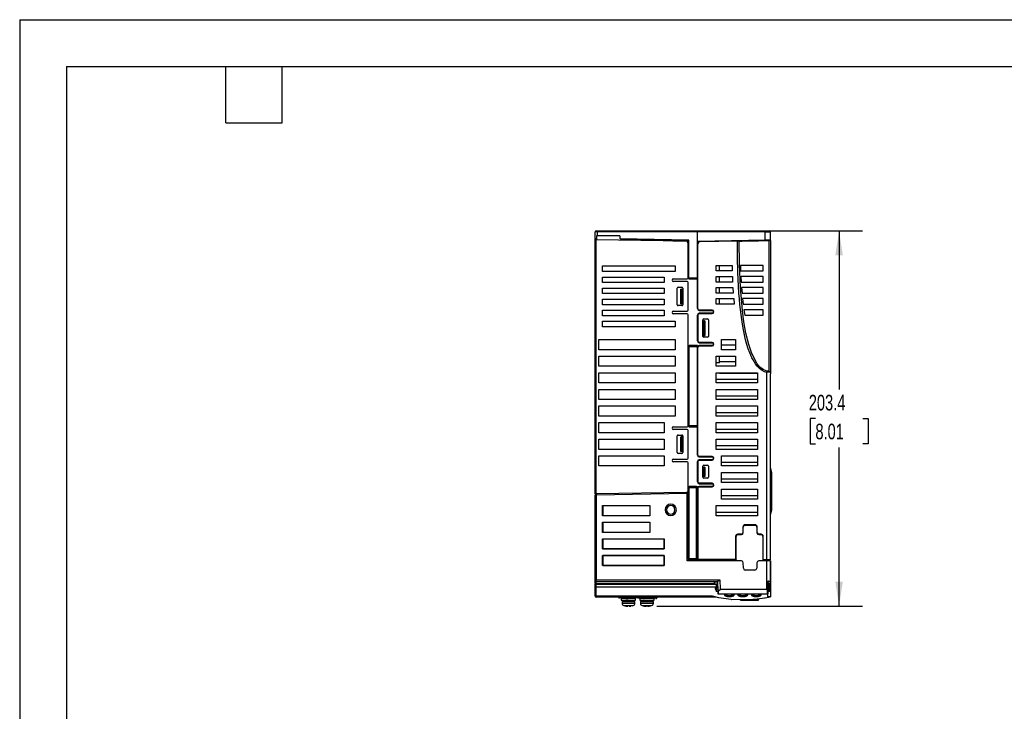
# Model space of a CAD drawing. Header units: millimetres. Extents: x 0 to 1118, y 0 to 864.
# Tile 10 of 24: x 0 to 534, y 489 to 864. Entities that reach past the tile are written whole.
import ezdxf

# ---------------------------------------------------------------- set-up
doc = ezdxf.new("R2010")
doc.units = ezdxf.units.MM
doc.header["$LTSCALE"] = 4
doc.layers.add('DIMENSIONS', color=140, linetype='Continuous', lineweight=25)
doc.layers.add('TEXT', color=140, linetype='Continuous', lineweight=25)
doc.styles.add('SLDTEXTSTYLE0', font='TXT', dxfattribs={"width": 0.7})
doc.dimstyles.new('SLDDIMSTYLE4', dxfattribs={"dimtxt": 8.632031, "dimasz": 13.208, "dimexe": 0, "dimexo": 0.0625, "dimgap": 2.158008, "dimtad": 0, "dimtih": 1, "dimtoh": 1, "dimrnd": 1e-09, "dimzin": 12, "dimdsep": 46, "dimtxsty": 'SLDTEXTSTYLE0', "dimsah": 1, "dimcen": 0.09, "dimadec": 0, "dimazin": 3, "dimtfac": 1, "dimtofl": 0, "dimtmove": 0, "dimatfit": 3, "dimfxl": 0, "dimfrac": 2, "dimtolj": 1, "dimtzin": 12, "dimarcsym": 0})

# ---------------------------------------------------------------- blocks, each defined once
blk = doc.blocks.new('_D_9')
at = {"layer": 'DIMENSIONS'}
for p, q in [((372.52, 749.15), (456.9, 749.15)), ((444.2, 749.15), (444.2, 663.13)), ((431.38, 647.48), (428.48, 647.48)), ((428.48, 647.48), (428.48, 633.76)), ((457.03, 647.48), (459.93, 647.48)), ((459.93, 647.48), (459.93, 633.76)), ((428.48, 633.76), (431.38, 633.76)), ((444.2, 545.8), (444.2, 631.82)), ((459.93, 633.76), (457.03, 633.76)), ((345.41, 545.8), (456.9, 545.8))]:
    blk.add_line(p, q, dxfattribs=at)
for points in [[(444.2, 749.15), (442.17, 735.94), (446.23, 735.94)], [(444.2, 545.8), (446.23, 559.01), (442.17, 559.01)]]:
    blk.add_solid(points, dxfattribs=at)
at = {"layer": 'DIMENSIONS', "char_height": 8.467, "attachment_point": 1, "style": 'SLDTEXTSTYLE0'}
for s, insert in [('203.4', (427.79, 660.32)), ('8.01', (431.38, 644.67))]:
    blk.add_mtext(s, dxfattribs=dict(at, insert=insert))

msp = doc.modelspace()

# ---------------------------------------------------------------- linework, layer by layer
at = {"color": 7, "linetype": 'Continuous'}
for q in [(0.01, 0.011), (1117.61, 863.611)]:
    msp.add_line((0.01, 863.611), q, dxfattribs=at)
for p, q in [((312.078, 748.852), (312.036, 748.852)), ((312.036, 748.852), (312.036, 748.652)), ((312.036, 745.058), (312.036, 748.652)), ((313.019, 748.652), (312.036, 748.652)), ((312.536, 749.152), (313.028, 749.152)), ((313.019, 748.652), (313.019, 746.476)), ((367.436, 748.652), (313.019, 748.652)), ((313.028, 749.152), (367.438, 749.152)), ((367.436, 743.455), (367.436, 748.652)), ((404.062, 748.652), (367.436, 748.652)), ((367.438, 749.152), (404.058, 749.152)), ((404.058, 749.152), (406.536, 749.152)), ((404.062, 744.291), (404.062, 748.652)), ((404.062, 748.652), (407.036, 748.652)), ((407.036, 744.343), (407.036, 748.652)), ((312.036, 744.532), (312.036, 744.981)), ((312.036, 606.587), (312.036, 744.532)), ((312.036, 744.532), (312.536, 744.523)), ((312.484, 744.682), (312.495, 744.704)), ((312.536, 606.596), (312.536, 744.523)), ((312.536, 744.523), (360.962, 743.678)), ((312.661, 746.476), (312.661, 744.521)), ((325.372, 746.476), (312.661, 746.476)), ((325.372, 746.476), (325.372, 744.834)), ((362.829, 744.18), (325.372, 744.834)), ((354.013, 743.834), (362.436, 743.687)), ((362.436, 742.178), (362.436, 743.698)), ((362.436, 723.652), (362.436, 742.178)), ((362.829, 723.552), (362.829, 744.18)), ((367.436, 723.552), (367.436, 743.455)), ((367.436, 741.978), (367.636, 741.978)), ((367.633, 743.655), (404.062, 744.291)), ((367.636, 707.002), (367.636, 741.978)), ((389.059, 743.829), (368.91, 743.478)), ((368.914, 743.278), (368.91, 743.478)), ((389.063, 743.629), (368.914, 743.278)), ((379.336, 743.86), (379.336, 743.66)), ((389.858, 743.843), (389.059, 743.829)), ((389.059, 743.829), (389.063, 743.629)), ((406.118, 744.127), (389.858, 743.843)), ((390.061, 743.643), (390.454, 743.65)), ((404.72, 743.902), (406.143, 743.927)), ((404.936, 744.107), (404.936, 744.306)), ((406.833, 744.14), (406.118, 744.127)), ((406.836, 744.34), (406.836, 744.138)), ((407.036, 743.94), (407.036, 671.708)), ((316.036, 730.152), (355.436, 730.152)), ((316.036, 727.152), (316.036, 730.152)), ((355.436, 727.152), (316.036, 727.152)), ((355.436, 730.152), (355.436, 727.152)), ((377.536, 727.452), (377.536, 730.452)), ((377.536, 730.452), (386.194, 730.452)), ((386.281, 727.452), (377.536, 727.452)), ((379.336, 727.452), (379.336, 730.452)), ((386.194, 730.452), (386.281, 727.452)), ((390.744, 730.452), (390.854, 727.452)), ((403.036, 730.452), (390.744, 730.452)), ((390.854, 727.452), (403.036, 727.452)), ((403.036, 727.452), (403.036, 730.452)), ((316.036, 724.152), (349.436, 724.152)), ((316.036, 721.152), (316.036, 724.152)), ((349.436, 721.152), (316.036, 721.152)), ((349.436, 724.152), (349.436, 721.152)), ((354.436, 723.152), (361.936, 723.152)), ((361.936, 721.652), (354.436, 721.652)), ((362.436, 723.552), (362.436, 723.652)), ((362.436, 723.552), (362.829, 723.552)), ((362.436, 706.152), (362.436, 721.152)), ((367.436, 723.552), (362.829, 723.552)), ((362.836, 723.152), (367.436, 723.152)), ((367.436, 707.002), (367.436, 723.205)), ((377.536, 721.452), (377.536, 724.452)), ((377.536, 724.452), (386.389, 724.452)), ((386.522, 721.452), (377.536, 721.452)), ((379.336, 721.452), (379.336, 724.452)), ((386.389, 724.452), (386.522, 721.452)), ((390.992, 724.452), (391.162, 721.452)), ((403.036, 724.452), (390.992, 724.452)), ((391.162, 721.452), (403.036, 721.452)), ((403.036, 721.452), (403.036, 724.452)), ((316.036, 718.152), (349.436, 718.152)), ((316.036, 715.152), (316.036, 718.152)), ((349.436, 718.152), (349.436, 715.152)), ((356.436, 709.152), (356.436, 718.152)), ((356.936, 718.652), (358.936, 718.652)), ((358.497, 709.652), (358.497, 717.652)), ((358.536, 717.652), (358.497, 717.652)), ((358.536, 709.652), (358.536, 717.652)), ((358.536, 717.652), (359.236, 717.652)), ((359.236, 717.652), (359.236, 709.652)), ((359.436, 718.152), (359.436, 709.152)), ((377.536, 715.452), (377.536, 718.452)), ((377.536, 718.452), (386.68, 718.452)), ((386.867, 715.452), (377.536, 715.452)), ((379.336, 715.452), (379.336, 718.452)), ((386.68, 718.452), (386.867, 715.452)), ((391.366, 718.452), (391.607, 715.452)), ((403.036, 718.452), (391.366, 718.452)), ((391.607, 715.452), (403.036, 715.452)), ((403.036, 715.452), (403.036, 718.452)), ((349.436, 715.152), (316.036, 715.152)), ((316.036, 712.152), (349.436, 712.152)), ((316.036, 709.152), (316.036, 712.152)), ((349.436, 712.152), (349.436, 709.152)), ((377.536, 709.452), (377.536, 712.452)), ((377.536, 712.452), (387.086, 712.452)), ((379.336, 709.452), (379.336, 712.452)), ((387.086, 712.452), (387.339, 709.452)), ((391.891, 712.452), (392.222, 709.452)), ((403.036, 712.452), (391.891, 712.452)), ((403.036, 709.452), (403.036, 712.452)), ((349.436, 709.152), (316.036, 709.152)), ((316.036, 706.152), (349.436, 706.152)), ((316.036, 703.152), (316.036, 706.152)), ((349.436, 706.152), (349.436, 703.152)), ((354.436, 705.652), (361.936, 705.652)), ((358.936, 708.652), (356.936, 708.652)), ((358.497, 709.652), (358.536, 709.652)), ((359.236, 709.652), (358.536, 709.652)), ((367.436, 707.002), (367.636, 707.002)), ((375.436, 706.202), (368.436, 706.202)), ((368.436, 706.002), (368.436, 706.202)), ((368.436, 706.002), (375.436, 706.002)), ((375.436, 706.002), (375.436, 706.202)), ((387.339, 709.452), (377.536, 709.452)), ((392.222, 709.452), (403.036, 709.452)), ((392.609, 706.452), (393.06, 703.452)), ((403.036, 706.452), (392.609, 706.452)), ((403.036, 703.452), (403.036, 706.452)), ((349.436, 703.152), (316.036, 703.152)), ((316.036, 700.152), (355.436, 700.152)), ((316.036, 697.152), (316.036, 700.152)), ((361.936, 704.152), (354.436, 704.152)), ((355.436, 700.152), (355.436, 697.152)), ((362.436, 643.502), (362.436, 703.652)), ((367.436, 689.502), (367.436, 703.502)), ((367.636, 703.502), (367.436, 703.502)), ((367.636, 703.502), (367.636, 689.502)), ((368.436, 704.502), (368.436, 704.302)), ((375.436, 704.502), (368.436, 704.502)), ((368.436, 704.302), (375.436, 704.302)), ((370.436, 692.002), (370.436, 701.002)), ((370.636, 692.502), (370.636, 700.502)), ((370.636, 700.502), (371.336, 700.49)), ((370.936, 701.502), (372.936, 701.502)), ((371.336, 700.49), (371.336, 692.514)), ((371.376, 700.489), (371.336, 700.49)), ((371.376, 700.489), (371.376, 692.515)), ((373.436, 701.002), (373.436, 692.002)), ((375.436, 704.502), (375.436, 704.302)), ((393.06, 703.452), (403.036, 703.452)), ((355.436, 697.152), (316.036, 697.152)), ((314.036, 684.752), (314.036, 690.252)), ((314.036, 690.252), (355.436, 690.252)), ((355.436, 690.252), (355.436, 684.752)), ((367.436, 689.502), (367.636, 689.502)), ((375.436, 688.702), (368.436, 688.702)), ((368.436, 688.502), (368.436, 688.702)), ((370.636, 692.502), (371.336, 692.514)), ((372.936, 691.502), (370.936, 691.502)), ((371.376, 692.515), (371.336, 692.514)), ((375.436, 688.502), (375.436, 688.702)), ((380.536, 690.252), (388.036, 690.252)), ((380.536, 684.752), (380.536, 690.252)), ((388.036, 690.252), (388.036, 684.752)), ((355.436, 684.752), (314.036, 684.752)), ((362.436, 686.502), (362.928, 686.502)), ((362.928, 686.502), (367.436, 686.502)), ((362.928, 643.502), (362.928, 686.502)), ((367.436, 687.002), (362.936, 687.002)), ((367.436, 687.002), (367.436, 686.502)), ((367.436, 643.502), (367.436, 686.502)), ((367.436, 686.002), (367.636, 686.002)), ((367.636, 627.652), (367.636, 686.002)), ((368.436, 688.502), (375.436, 688.502)), ((368.436, 687.002), (368.436, 686.802)), ((375.436, 687.002), (368.436, 687.002)), ((368.436, 686.802), (375.436, 686.802)), ((375.436, 687.002), (375.436, 686.802)), ((388.036, 687.252), (380.536, 687.252)), ((388.036, 684.752), (380.536, 684.752)), ((314.036, 675.752), (314.036, 681.252)), ((314.036, 681.252), (355.436, 681.252)), ((355.436, 681.252), (355.436, 675.752)), ((377.536, 681.252), (388.036, 681.252)), ((377.536, 675.752), (377.536, 681.252)), ((379.336, 677.588), (379.336, 681.252)), ((388.036, 678.252), (379.336, 678.252)), ((388.036, 681.252), (388.036, 675.752)), ((355.436, 675.752), (314.036, 675.752)), ((379.336, 677.588), (377.536, 677.588)), ((388.036, 675.752), (377.536, 675.752)), ((406.788, 672.56), (405.039, 672.378)), ((406.107, 673.169), (405.087, 673.062)), ((314.036, 672.252), (355.436, 672.252)), ((314.036, 666.752), (314.036, 672.252)), ((355.436, 672.252), (355.436, 666.752)), ((377.536, 672.252), (400.036, 672.252)), ((377.536, 666.752), (377.536, 672.252)), ((400.036, 668.588), (377.536, 668.588)), ((379.336, 671.93), (379.336, 672.252)), ((400.036, 671.93), (379.336, 671.93)), ((388.036, 671.993), (388.036, 672.252)), ((389.536, 671.993), (388.036, 671.993)), ((389.536, 672.252), (389.536, 671.993)), ((400.036, 672.252), (400.036, 666.752)), ((405.036, 672.349), (405.039, 672.378)), ((405.036, 571.052), (405.036, 672.349)), ((407.036, 571.052), (407.036, 671.708)), ((355.436, 666.752), (314.036, 666.752)), ((314.036, 663.252), (355.436, 663.252)), ((314.036, 657.752), (314.036, 663.252)), ((355.436, 663.252), (355.436, 657.752)), ((400.036, 666.752), (377.536, 666.752)), ((377.536, 663.252), (400.036, 663.252)), ((377.536, 657.752), (377.536, 663.252)), ((400.036, 663.252), (400.036, 657.752)), ((355.436, 657.752), (314.036, 657.752)), ((400.036, 659.588), (377.536, 659.588)), ((400.036, 657.752), (377.536, 657.752)), ((314.036, 654.252), (355.436, 654.252)), ((314.036, 648.752), (314.036, 654.252)), ((355.436, 654.252), (355.436, 648.752)), ((377.536, 654.252), (400.036, 654.252)), ((377.536, 648.752), (377.536, 654.252)), ((400.036, 654.252), (400.036, 648.752)), ((355.436, 648.752), (314.036, 648.752)), ((400.036, 650.588), (377.536, 650.588)), ((400.036, 648.752), (377.536, 648.752)), ((314.036, 639.752), (314.036, 645.252)), ((314.036, 645.252), (349.436, 645.252)), ((349.436, 645.252), (349.436, 639.752)), ((354.436, 643.002), (361.936, 643.002)), ((361.936, 641.502), (354.436, 641.502)), ((362.436, 643.502), (362.928, 643.502)), ((362.436, 626.002), (362.436, 641.002)), ((367.436, 643.502), (362.928, 643.502)), ((362.936, 643.002), (367.436, 643.002)), ((367.436, 643.502), (367.436, 643.102)), ((367.436, 627.652), (367.436, 643.102)), ((377.536, 645.252), (400.036, 645.252)), ((377.536, 639.752), (377.536, 645.252)), ((400.036, 641.588), (377.536, 641.588)), ((400.036, 645.252), (400.036, 639.752)), ((349.436, 639.752), (314.036, 639.752)), ((314.036, 636.252), (349.436, 636.252)), ((314.036, 630.752), (314.036, 636.252)), ((349.436, 636.252), (349.436, 630.752)), ((356.436, 629.002), (356.436, 638.002)), ((356.936, 638.502), (358.936, 638.502)), ((358.497, 629.502), (358.497, 637.502)), ((358.497, 637.502), (358.536, 637.502)), ((358.536, 629.502), (358.536, 637.502)), ((359.236, 637.502), (358.536, 637.502)), ((359.236, 637.502), (359.236, 629.502)), ((359.436, 638.002), (359.436, 629.002)), ((400.036, 639.752), (377.536, 639.752)), ((377.536, 636.252), (400.036, 636.252)), ((377.536, 630.752), (377.536, 636.252)), ((400.036, 636.252), (400.036, 630.752)), ((349.436, 630.752), (314.036, 630.752)), ((400.036, 632.588), (377.536, 632.588)), ((400.036, 630.752), (377.536, 630.752)), ((314.036, 627.252), (349.436, 627.252)), ((314.036, 621.752), (314.036, 627.252)), ((349.436, 627.252), (349.436, 621.752)), ((354.436, 625.502), (361.936, 625.502)), ((358.936, 628.502), (356.936, 628.502)), ((358.497, 629.502), (358.536, 629.502)), ((359.236, 629.502), (358.536, 629.502)), ((367.436, 627.652), (367.636, 627.652)), ((375.436, 626.852), (368.436, 626.852)), ((368.436, 626.652), (368.436, 626.852)), ((368.436, 626.652), (375.436, 626.652)), ((368.436, 625.152), (368.436, 624.952)), ((375.436, 625.152), (368.436, 625.152)), ((368.436, 624.952), (375.436, 624.952)), ((375.436, 626.652), (375.436, 626.852)), ((375.436, 625.152), (375.436, 624.952)), ((380.536, 627.252), (400.036, 627.252)), ((380.536, 621.752), (380.536, 627.252)), ((400.036, 627.252), (400.036, 621.752)), ((349.436, 621.752), (314.036, 621.752)), ((361.936, 624.002), (354.436, 624.002)), ((362.436, 608.45), (362.436, 623.502)), ((367.436, 613.152), (367.436, 624.152)), ((367.636, 624.152), (367.436, 624.152)), ((367.636, 624.152), (367.636, 613.152)), ((370.436, 615.652), (370.436, 621.652)), ((370.636, 616.023), (370.636, 621.152)), ((370.636, 621.152), (371.336, 621.152)), ((370.936, 622.152), (372.936, 622.152)), ((371.336, 621.152), (371.336, 616.023)), ((371.376, 621.152), (371.336, 621.152)), ((371.376, 621.152), (371.376, 616.022)), ((373.436, 621.652), (373.436, 615.652)), ((400.036, 623.588), (380.536, 623.588)), ((400.036, 621.752), (380.536, 621.752)), ((407.075, 620.227), (407.081, 619.99)), ((407.082, 620.465), (407.076, 620.446)), ((407.531, 617.783), (407.081, 619.99)), ((407.082, 620.465), (407.531, 618.087)), ((371.336, 616.023), (370.636, 616.023)), ((370.636, 616.022), (370.636, 616.023)), ((371.376, 616.022), (370.636, 616.022)), ((372.936, 615.152), (370.936, 615.152)), ((371.376, 616.022), (371.336, 616.023)), ((380.536, 618.252), (400.036, 618.252)), ((380.536, 612.752), (380.536, 618.252)), ((400.036, 614.588), (380.536, 614.588)), ((400.036, 618.252), (400.036, 612.752)), ((407.536, 618.031), (407.531, 618.087)), ((407.531, 598.335), (407.531, 617.783)), ((407.536, 617.783), (407.531, 617.783)), ((407.535, 618.036), (407.533, 618.048)), ((407.536, 618.031), (407.536, 617.783)), ((407.536, 617.783), (407.536, 598.335)), ((362.436, 610.152), (362.928, 610.152)), ((362.928, 610.152), (366.928, 610.152)), ((362.928, 571.352), (362.928, 610.152)), ((366.936, 610.652), (362.936, 610.652)), ((367.436, 610.152), (366.928, 610.152)), ((366.928, 571.352), (366.928, 610.152)), ((367.436, 613.152), (367.636, 613.152)), ((367.436, 610.152), (367.436, 610.152)), ((367.436, 610.152), (367.436, 610.152)), ((367.436, 609.652), (367.436, 610.152)), ((367.436, 609.652), (367.436, 571.852)), ((367.636, 609.652), (367.436, 609.652)), ((367.636, 609.652), (367.636, 571.852)), ((375.436, 612.352), (368.436, 612.352)), ((368.436, 612.152), (368.436, 612.352)), ((368.436, 612.152), (375.436, 612.152)), ((368.436, 610.652), (368.436, 610.452)), ((375.436, 610.652), (368.436, 610.652)), ((368.436, 610.452), (375.436, 610.452)), ((375.436, 612.152), (375.436, 612.352)), ((375.436, 610.652), (375.436, 610.452)), ((400.036, 612.752), (380.536, 612.752)), ((380.536, 609.252), (400.036, 609.252)), ((380.536, 603.752), (380.536, 609.252)), ((400.036, 609.252), (400.036, 603.752)), ((312.036, 606.587), (312.536, 606.596)), ((312.036, 559.959), (312.036, 606.131)), ((361.454, 607.45), (312.536, 606.596)), ((312.536, 606.14), (361.872, 607.001)), ((312.536, 606.14), (312.536, 559.959)), ((312.661, 606.598), (312.661, 606.142)), ((361.936, 570.252), (361.872, 607.001)), ((362.436, 571.352), (362.436, 608.45)), ((400.036, 605.588), (380.536, 605.588)), ((400.036, 603.752), (380.536, 603.752)), ((316.036, 600.252), (341.686, 600.252)), ((316.036, 594.752), (316.036, 600.252)), ((316.036, 600.252), (316.126, 600.162)), ((341.596, 600.162), (316.126, 600.162)), ((316.126, 600.162), (316.126, 594.842)), ((341.686, 600.252), (341.596, 600.162)), ((341.596, 600.162), (341.596, 594.842)), ((341.686, 600.252), (341.686, 594.752)), ((377.536, 600.252), (400.036, 600.252)), ((377.536, 594.752), (377.536, 600.252)), ((400.036, 600.252), (400.036, 594.752)), ((407.081, 596.128), (407.531, 598.335)), ((407.531, 598.031), (407.082, 595.653)), ((407.536, 598.335), (407.531, 598.335)), ((407.536, 598.335), (407.536, 598.087)), ((316.126, 594.842), (316.036, 594.752)), ((341.686, 594.752), (316.036, 594.752)), ((316.126, 594.842), (341.596, 594.842)), ((341.596, 594.842), (341.686, 594.752)), ((400.036, 596.588), (377.536, 596.588)), ((400.036, 594.752), (377.536, 594.752)), ((407.081, 596.128), (407.075, 595.891)), ((407.075, 596.128), (407.081, 596.128)), ((407.076, 595.672), (407.082, 595.653)), ((316.036, 591.252), (341.686, 591.252)), ((316.036, 585.752), (316.036, 591.252)), ((316.036, 591.252), (316.126, 591.162)), ((341.596, 591.162), (316.126, 591.162)), ((316.126, 591.162), (316.126, 585.842)), ((341.686, 591.252), (341.596, 591.162)), ((341.596, 591.162), (341.596, 585.842)), ((341.686, 591.252), (341.686, 585.752)), ((392.086, 588.672), (392.086, 585.572)), ((392.086, 588.672), (392.286, 588.672)), ((392.286, 585.572), (392.286, 588.672)), ((398.686, 589.872), (393.286, 589.872)), ((393.286, 589.672), (393.286, 589.872)), ((393.286, 589.672), (398.686, 589.672)), ((398.686, 589.872), (398.686, 589.672)), ((399.686, 588.672), (399.686, 585.572)), ((399.686, 588.672), (399.886, 588.672)), ((399.886, 585.572), (399.886, 588.672)), ((316.126, 585.842), (316.036, 585.752)), ((341.686, 585.752), (316.036, 585.752)), ((316.036, 582.252), (349.436, 582.252)), ((316.036, 576.752), (316.036, 582.252)), ((316.126, 582.162), (316.036, 582.252)), ((316.126, 585.842), (341.596, 585.842)), ((316.126, 582.162), (316.126, 576.842)), ((349.346, 582.162), (316.126, 582.162)), ((341.596, 585.842), (341.686, 585.752)), ((349.346, 582.162), (349.436, 582.252)), ((349.346, 576.842), (349.346, 582.162)), ((349.436, 582.252), (349.436, 576.752)), ((388.136, 583.572), (388.136, 571.052)), ((388.136, 583.572), (388.336, 583.572)), ((388.336, 571.052), (388.336, 583.572)), ((391.286, 584.772), (389.336, 584.772)), ((389.336, 584.572), (389.336, 584.772)), ((389.336, 584.572), (391.286, 584.572)), ((391.286, 584.572), (391.286, 584.772)), ((392.286, 585.572), (392.086, 585.572)), ((399.686, 585.572), (399.886, 585.572)), ((401.936, 584.772), (400.686, 584.772)), ((400.686, 584.572), (400.686, 584.772)), ((400.686, 584.572), (401.936, 584.572)), ((401.936, 584.772), (401.936, 584.572)), ((402.936, 583.572), (403.136, 583.572)), ((402.936, 583.572), (402.936, 571.052)), ((403.136, 571.052), (403.136, 583.572)), ((316.036, 576.752), (316.126, 576.842)), ((349.436, 576.752), (316.036, 576.752)), ((316.126, 576.842), (349.346, 576.842)), ((349.346, 576.842), (349.436, 576.752)), ((316.036, 573.252), (349.436, 573.252)), ((316.036, 567.752), (316.036, 573.252)), ((316.036, 573.252), (316.126, 573.162)), ((316.126, 573.162), (316.126, 567.842)), ((349.346, 573.162), (316.126, 573.162)), ((349.346, 573.162), (349.436, 573.252)), ((349.346, 567.842), (349.346, 573.162)), ((349.436, 573.252), (349.436, 567.752)), ((362.436, 571.352), (362.928, 571.352)), ((366.928, 571.352), (362.928, 571.352)), ((366.931, 571.352), (367.436, 571.352)), ((367.436, 571.352), (367.436, 571.852)), ((367.436, 571.852), (367.636, 571.852)), ((367.436, 571.352), (367.436, 571.352)), ((316.126, 567.842), (316.036, 567.752)), ((349.436, 567.752), (316.036, 567.752)), ((316.126, 567.842), (349.346, 567.842)), ((349.346, 567.842), (349.436, 567.752)), ((361.935, 570.752), (388.81, 570.752)), ((391.303, 570.252), (361.936, 570.252)), ((362.936, 570.852), (366.936, 570.852)), ((388.136, 571.052), (368.436, 571.052)), ((368.436, 570.852), (368.436, 571.052)), ((368.436, 570.852), (388.136, 570.852)), ((388.136, 570.852), (388.136, 571.052)), ((388.336, 571.052), (388.136, 571.052)), ((388.836, 570.252), (388.81, 570.752)), ((392.355, 566.335), (392.303, 569.268)), ((399.669, 569.268), (399.618, 566.335)), ((405.036, 570.252), (400.669, 570.252)), ((402.936, 571.052), (403.136, 571.052)), ((403.136, 571.052), (403.136, 570.852)), ((403.136, 571.052), (405.036, 571.052)), ((403.136, 570.852), (405.012, 570.852)), ((403.244, 570.752), (403.218, 570.252)), ((404.996, 570.752), (403.244, 570.752)), ((404.996, 570.752), (404.999, 570.252)), ((406.709, 570.752), (404.996, 570.752)), ((405.012, 570.852), (406.836, 570.852)), ((405.036, 571.052), (407.036, 571.052)), ((405.036, 554.952), (405.036, 570.252)), ((406.809, 570.252), (405.036, 570.252)), ((405.435, 570.852), (405.436, 570.752)), ((406.71, 570.752), (406.736, 570.252)), ((406.809, 570.252), (406.809, 559.165)), ((407.036, 570.252), (406.809, 570.252)), ((407.036, 570.252), (407.036, 559.011)), ((398.618, 565.352), (393.354, 565.352)), ((312.036, 559.526), (312.036, 559.959)), ((312.036, 558.219), (312.036, 559.526)), ((312.036, 556.402), (312.036, 557.919)), ((312.036, 551.402), (312.036, 556.402)), ((312.071, 558.062), (312.073, 557.988)), ((312.536, 559.959), (379.547, 559.959)), ((312.536, 559.093), (312.536, 559.959)), ((312.536, 559.093), (378.318, 559.093)), ((312.536, 557.786), (312.536, 559.093)), ((376.586, 557.786), (312.536, 557.786)), ((312.536, 557.786), (312.536, 557.652)), ((312.536, 557.652), (376.589, 557.652)), ((312.536, 556.152), (312.536, 557.652)), ((312.536, 551.152), (312.536, 556.152)), ((377.536, 556.152), (312.536, 556.152)), ((378.318, 558.691), (376.57, 558.691)), ((376.57, 558.691), (376.586, 557.786)), ((378.335, 557.697), (376.588, 557.697)), ((376.589, 557.652), (378.336, 557.652)), ((377.012, 557.512), (378.339, 557.512)), ((377.136, 554.93), (377.164, 555.466)), ((377.536, 556.225), (377.536, 556.354)), ((377.536, 556.225), (377.536, 556.141)), ((377.536, 556.141), (377.536, 556.141)), ((377.536, 556.141), (377.536, 556.141)), ((377.536, 556.141), (377.547, 555.945)), ((377.537, 556.141), (377.736, 556.145)), ((378.455, 555.954), (377.627, 555.94)), ((378.421, 556.556), (377.736, 556.556)), ((377.736, 556.183), (377.736, 556.145)), ((377.736, 556.145), (378.362, 556.156)), ((378.311, 559.071), (378.401, 553.962)), ((378.318, 559.093), (378.313, 559.071)), ((378.644, 553.904), (378.536, 559.294)), ((379.547, 559.959), (379.809, 554.952)), ((405.509, 559.283), (405.509, 554.222)), ((405.736, 559.12), (406.783, 559.167)), ((405.736, 554.268), (405.736, 559.12)), ((405.736, 558.144), (406.34, 558.156)), ((406.34, 557.68), (405.736, 557.69)), ((405.736, 556.89), (406.34, 556.901)), ((406.34, 556.461), (405.736, 556.466)), ((406.445, 555.94), (405.736, 555.952)), ((406.34, 558.156), (406.34, 557.68)), ((406.34, 556.901), (406.34, 557.68)), ((406.445, 554.952), (406.445, 555.94)), ((406.536, 558.046), (406.536, 557.473)), ((406.536, 557.671), (407.036, 557.697)), ((406.536, 557.246), (406.536, 557.454)), ((406.536, 557.129), (406.536, 557.246)), ((406.536, 557.027), (406.536, 556.342)), ((406.536, 556.342), (406.536, 555.981)), ((406.536, 556.151), (407.036, 556.164)), ((407.036, 556.122), (406.536, 556.122)), ((406.809, 559.165), (406.783, 559.167)), ((406.936, 554.952), (406.936, 555.44)), ((407.036, 559.011), (407.036, 557.697)), ((407.036, 557.697), (407.036, 556.164)), ((407.036, 556.122), (407.036, 552.471)), ((312.036, 551.152), (312.036, 551.402)), ((375.604, 551.152), (312.536, 551.152)), ((312.536, 551.152), (312.536, 550.652)), ((377.547, 550.652), (312.536, 550.652)), ((344.928, 549.861), (325.128, 550.206)), ((326.136, 549.852), (326.136, 549.102)), ((330.036, 549.852), (326.136, 549.852)), ((328.284, 550.652), (345.436, 550.356)), ((328.51, 549.942), (328.497, 549.915)), ((333.936, 549.852), (330.036, 549.852)), ((331.996, 549.932), (332.036, 549.921)), ((333.936, 549.102), (333.936, 549.852)), ((336.136, 549.852), (336.136, 549.102)), ((340.036, 549.852), (336.136, 549.852)), ((338.386, 549.975), (338.491, 549.914)), ((338.51, 549.942), (338.497, 549.915)), ((343.936, 549.852), (340.036, 549.852)), ((343.936, 549.102), (343.936, 549.852)), ((345.436, 550.652), (345.436, 550.356)), ((378.95, 550.291), (375.604, 551.152)), ((377.136, 554.93), (377.162, 554.439)), ((377.136, 554.93), (377.136, 554.93)), ((377.137, 554.93), (377.628, 554.939)), ((377.613, 553.965), (378.406, 553.951)), ((378.383, 554.952), (377.628, 554.939)), ((378.401, 553.962), (378.42, 552.831)), ((378.722, 552.452), (405.436, 552.452)), ((379.809, 554.952), (405.036, 554.952)), ((382.273, 551.943), (382.26, 552.452)), ((382.281, 551.654), (382.273, 551.943)), ((382.76, 552.452), (382.772, 551.998)), ((386.701, 551.998), (386.713, 552.452)), ((387.199, 551.943), (387.191, 551.65)), ((387.212, 552.452), (387.199, 551.943)), ((389.573, 551.943), (389.56, 552.452)), ((389.581, 551.654), (389.573, 551.943)), ((390.06, 552.452), (390.072, 551.998)), ((394.001, 551.998), (394.013, 552.452)), ((394.499, 551.943), (394.491, 551.65)), ((394.512, 552.452), (394.499, 551.943)), ((396.873, 551.943), (396.86, 552.452)), ((396.881, 551.654), (396.873, 551.943)), ((397.36, 552.452), (397.372, 551.998)), ((401.301, 551.998), (401.313, 552.452)), ((401.799, 551.943), (401.791, 551.65)), ((401.812, 552.452), (401.799, 551.943)), ((403.302, 549.994), (403.298, 550.016)), ((404.093, 550.118), (404.046, 550.114)), ((406.811, 550.725), (405.123, 550.291)), ((405.436, 552.452), (405.436, 554.252)), ((405.436, 552.44), (405.436, 551.004)), ((405.436, 551.004), (407.004, 551.001)), ((405.735, 553.952), (406.445, 553.964)), ((405.736, 552.752), (405.736, 554.268)), ((406.445, 553.964), (406.445, 554.952)), ((406.936, 554.465), (406.936, 554.952)), ((407.036, 552.447), (407.036, 551.001)), ((407.036, 551.042), (407.036, 551.044)), ((326.136, 549.102), (330.036, 549.102)), ((326.536, 548.302), (326.536, 547.323)), ((326.536, 548.302), (330.036, 548.302)), ((326.536, 547.323), (330.036, 547.323)), ((326.786, 549.102), (326.786, 548.302)), ((327.465, 546.077), (330.036, 546.077)), ((328.096, 545.914), (328.098, 545.918)), ((328.098, 545.918), (328.744, 545.8)), ((329.747, 545.85), (329.753, 545.918)), ((330.32, 545.918), (329.753, 545.918)), ((330.036, 549.102), (333.936, 549.102)), ((330.036, 548.302), (333.536, 548.302)), ((330.036, 547.323), (333.536, 547.323)), ((330.036, 546.077), (332.608, 546.077)), ((330.32, 545.918), (330.325, 545.85)), ((331.974, 545.918), (331.329, 545.8)), ((331.975, 545.917), (332.605, 546.088)), ((333.286, 548.302), (333.286, 549.102)), ((333.536, 547.323), (333.536, 548.302)), ((336.136, 549.102), (340.036, 549.102)), ((336.536, 548.302), (336.536, 547.323)), ((336.536, 548.302), (340.036, 548.302)), ((336.536, 547.323), (340.036, 547.323)), ((336.786, 549.102), (336.786, 548.302)), ((337.465, 546.077), (340.036, 546.077)), ((338.096, 545.914), (338.098, 545.918)), ((338.098, 545.918), (338.744, 545.8)), ((339.747, 545.85), (339.753, 545.918)), ((340.32, 545.918), (339.753, 545.918)), ((340.036, 549.102), (343.936, 549.102)), ((340.036, 548.302), (343.536, 548.302)), ((340.036, 547.323), (343.536, 547.323)), ((340.036, 546.077), (342.608, 546.077)), ((340.32, 545.918), (340.325, 545.85)), ((341.329, 545.8), (341.974, 545.918)), ((341.975, 545.917), (342.605, 546.088)), ((343.286, 548.302), (343.286, 549.102)), ((343.536, 547.323), (343.536, 548.302)), ((390.836, 548.997), (390.836, 549.162)), ((391.036, 548.997), (390.836, 548.997)), ((391.036, 548.852), (391.036, 548.997)), ((400.436, 548.852), (391.036, 548.852)), ((400.436, 549.352), (397.539, 549.352)), ((400.436, 549.397), (398.125, 549.397)), ((400.589, 549.452), (400.404, 549.452)), ((400.436, 549.397), (400.436, 549.619)), ((400.436, 549.352), (400.436, 549.397)), ((400.436, 549.352), (400.436, 548.852)), ((400.589, 549.663), (400.589, 549.452)), ((401.621, 549.761), (401.583, 549.758))]:
    msp.add_line(p, q)
at = {"flags": 128}
for points in [[(312.036, 745.058), (312.064, 745.058), (312.087, 745.057)], [(312.047, 745.058), (312.066, 744.981), (312.109, 744.888)], [(312.461, 744.595), (312.6, 744.592), (312.661, 744.591)], [(354.013, 743.834), (333.76, 744.334), (327.383, 744.615), (325.88, 744.731), (325.502, 744.784), (325.406, 744.809), (325.381, 744.822), (325.375, 744.828), (325.373, 744.831), (325.372, 744.834)], [(390.061, 743.643), (390, 743.642), (389.811, 743.64), (389.66, 743.638), (389.478, 743.635), (389.274, 743.633), (389.063, 743.629)], [(405.036, 672.349), (403.723, 672.792), (402.443, 673.497), (401.14, 674.514), (399.898, 675.805), (399.1, 676.821), (398.331, 677.958), (397.59, 679.215), (396.953, 680.436), (396.342, 681.748), (395.756, 683.151), (394.977, 685.272), (394.247, 687.577), (393.566, 690.066), (392.933, 692.74), (392.35, 695.597), (391.815, 698.639), (391.432, 701.14), (391.077, 703.759), (390.751, 706.494), (390.454, 709.347), (390.185, 712.318), (389.945, 715.405), (389.702, 719.148), (389.345, 726.754), (389.132, 734.915), (389.063, 743.629)], [(405.087, 673.062), (403.07, 673.956), (401.338, 675.385), (399.882, 677.132), (398.653, 679.07), (396.692, 683.258), (395.203, 687.668), (393.713, 693.718), (392.615, 699.868), (391.795, 706.072), (390.735, 718.559), (390.211, 731.093), (390.061, 743.643)], [(390.454, 743.65), (390.479, 743.651), (391.505, 743.669), (393.162, 743.698), (395.333, 743.737), (397.835, 743.781), (400.523, 743.828), (403.309, 743.877), (404.72, 743.902)], [(404.062, 744.291), (404.777, 744.304), (405.368, 744.314), (406.167, 744.328), (406.549, 744.335), (406.822, 744.339), (407.036, 744.343)], [(406.143, 743.927), (406.145, 731.624), (406.154, 719.338), (406.17, 707.096), (406.181, 701.014), (406.194, 694.981), (406.207, 689.04), (406.214, 684.694), (406.211, 680.514), (406.183, 676.622), (406.107, 673.169)], [(405.087, 673.062), (405.073, 672.747), (405.039, 672.378)], [(406.788, 672.56), (406.468, 672.904), (406.107, 673.169)], [(406.788, 672.56), (406.971, 672.182), (407.036, 671.708)], [(407.061, 620.533), (407.068, 620.515), (407.082, 620.465)], [(407.533, 617.89), (407.534, 617.95), (407.534, 618.009)], [(406.994, 595.496), (407.046, 595.557), (407.082, 595.653)], [(312.036, 559.959), (312.074, 559.959), (312.183, 559.959), (312.345, 559.959), (312.536, 559.959)], [(312.036, 556.402), (312.046, 556.353), (312.074, 556.306), (312.121, 556.263), (312.183, 556.225), (312.258, 556.194), (312.345, 556.171), (312.439, 556.157), (312.536, 556.152)], [(376.589, 557.652), (376.587, 557.686), (376.586, 557.786)], [(377.655, 555.94), (377.655, 555.94), (377.653, 555.893), (377.649, 555.727), (377.646, 555.59), (377.641, 555.417), (377.637, 555.211), (377.631, 554.981)], [(377.736, 556.183), (377.736, 556.33), (377.736, 556.453), (377.736, 556.533), (377.736, 556.556)], [(377.736, 556.145), (377.739, 556.056), (377.741, 555.975), (377.741, 555.942)], [(378.536, 559.294), (379.298, 559.606), (379.489, 559.781), (379.535, 559.87), (379.547, 559.959)], [(406.783, 559.167), (405.941, 559.24), (405.509, 559.283)], [(406.34, 558.156), (406.385, 558.154), (406.425, 558.147), (406.482, 558.124), (406.523, 558.088), (406.536, 558.046)], [(406.34, 556.901), (406.34, 556.761), (406.34, 556.611), (406.34, 556.461)], [(406.34, 556.461), (406.38, 556.459), (406.418, 556.453), (406.452, 556.444), (406.482, 556.431), (406.523, 556.395), (406.536, 556.342)], [(406.34, 555.941), (406.34, 556.035), (406.34, 556.191), (406.34, 556.341), (406.34, 556.461)], [(406.511, 557.007), (406.511, 557.005), (406.515, 557.015), (406.518, 557.04), (406.52, 557.074), (406.524, 557.147), (406.525, 557.225), (406.525, 557.331), (406.525, 557.391), (406.524, 557.45), (406.523, 557.501), (406.521, 557.539), (406.519, 557.56), (406.516, 557.564), (406.516, 557.564)], [(406.523, 557.522), (406.533, 557.507), (406.536, 557.478)], [(406.536, 557.103), (406.536, 557.088), (406.533, 557.082), (406.529, 557.088), (406.523, 557.106)], [(406.53, 557.512), (406.529, 557.519), (406.528, 557.535)], [(406.809, 559.165), (406.906, 559.148), (406.977, 559.114), (407.014, 559.076), (407.036, 559.011)], [(312.036, 551.402), (312.046, 551.353), (312.074, 551.306), (312.121, 551.263), (312.183, 551.225), (312.258, 551.194), (312.345, 551.171), (312.439, 551.157), (312.536, 551.152)], [(328.076, 550.155), (328.267, 550.044), (328.491, 549.914)], [(332.029, 549.93), (331.804, 550.061), (331.752, 550.091)], [(338.612, 549.971), (338.516, 549.954), (338.51, 549.942)], [(377.63, 554.939), (377.63, 554.96), (377.631, 554.981)], [(378.699, 553.914), (378.672, 553.906), (378.644, 553.904)], [(379.809, 554.952), (379.798, 554.817), (379.751, 554.683), (379.546, 554.417), (378.699, 553.914)], [(378.699, 553.914), (378.709, 553.26), (378.716, 552.797), (378.72, 552.534), (378.722, 552.452)], [(392.036, 549.152), (385.476, 549.437), (378.95, 550.291)], [(382.273, 551.943), (382.285, 551.968), (382.317, 551.988)], [(382.337, 551.482), (382.296, 551.564), (382.281, 551.651)], [(382.287, 551.969), (382.283, 551.953), (382.288, 551.868)], [(382.337, 551.482), (382.402, 551.416), (382.48, 551.374)], [(382.469, 551.712), (382.483, 551.761), (382.502, 551.78), (382.527, 551.794), (382.559, 551.801), (382.596, 551.801), (382.637, 551.793), (382.678, 551.779)], [(382.473, 551.383), (382.473, 551.435), (382.469, 551.712)], [(382.772, 551.998), (384.736, 551.604), (386.701, 551.998)], [(386.794, 551.779), (386.836, 551.793), (386.876, 551.801), (386.913, 551.801), (386.945, 551.794), (386.971, 551.78), (386.989, 551.761), (387.003, 551.712)], [(386.992, 551.374), (387.07, 551.416), (387.135, 551.482)], [(387.003, 551.712), (387, 551.45), (387, 551.378), (387, 551.384)], [(387.191, 551.651), (387.177, 551.564), (387.135, 551.482)], [(387.155, 551.988), (387.188, 551.968), (387.199, 551.943)], [(387.185, 551.871), (387.189, 551.955), (387.186, 551.969)], [(389.573, 551.943), (389.585, 551.968), (389.617, 551.988)], [(389.637, 551.482), (389.596, 551.564), (389.581, 551.651)], [(389.587, 551.969), (389.583, 551.953), (389.588, 551.868)], [(389.637, 551.482), (389.702, 551.416), (389.78, 551.374)], [(389.769, 551.712), (389.783, 551.761), (389.802, 551.78), (389.827, 551.794), (389.859, 551.801), (389.896, 551.801), (389.937, 551.793), (389.978, 551.779)], [(389.773, 551.383), (389.773, 551.435), (389.769, 551.712)], [(390.072, 551.998), (392.036, 551.604), (394.001, 551.998)], [(405.123, 550.291), (398.596, 549.437), (392.036, 549.152)], [(394.094, 551.779), (394.136, 551.793), (394.176, 551.801), (394.213, 551.801), (394.245, 551.794), (394.271, 551.78), (394.289, 551.761), (394.303, 551.712)], [(394.292, 551.374), (394.37, 551.416), (394.435, 551.482)], [(394.303, 551.712), (394.3, 551.45), (394.3, 551.378), (394.3, 551.384)], [(394.491, 551.651), (394.477, 551.564), (394.435, 551.482)], [(394.455, 551.988), (394.488, 551.968), (394.499, 551.943)], [(394.485, 551.871), (394.489, 551.955), (394.486, 551.969)], [(396.873, 551.943), (396.885, 551.968), (396.917, 551.988)], [(396.937, 551.482), (396.896, 551.564), (396.881, 551.651)], [(396.887, 551.969), (396.883, 551.953), (396.888, 551.868)], [(396.937, 551.482), (397.002, 551.416), (397.08, 551.374)], [(397.069, 551.712), (397.083, 551.761), (397.102, 551.78), (397.127, 551.794), (397.159, 551.801), (397.196, 551.801), (397.237, 551.793), (397.278, 551.779)], [(397.073, 551.383), (397.073, 551.435), (397.069, 551.712)], [(397.372, 551.998), (399.336, 551.604), (401.301, 551.998)], [(401.394, 551.779), (401.436, 551.793), (401.476, 551.801), (401.513, 551.801), (401.545, 551.794), (401.571, 551.78), (401.589, 551.761), (401.603, 551.712)], [(401.592, 551.374), (401.67, 551.416), (401.735, 551.482)], [(401.603, 551.712), (401.6, 551.45), (401.6, 551.378), (401.6, 551.384)], [(401.828, 549.787), (401.746, 549.8), (401.731, 549.811)], [(401.791, 551.651), (401.777, 551.564), (401.735, 551.482)], [(401.755, 551.988), (401.788, 551.968), (401.799, 551.943)], [(401.785, 551.871), (401.789, 551.955), (401.786, 551.969)], [(406.445, 554.952), (406.541, 554.952), (406.634, 554.952), (406.719, 554.952), (406.793, 554.952), (406.854, 554.952), (406.899, 554.952), (406.927, 554.952), (406.936, 554.952)], [(407.036, 551.021), (407.036, 551.025), (407.036, 551.025), (407.036, 551.025), (407.036, 551.024), (407.036, 551.023), (407.036, 551.021), (407.025, 550.934), (407.022, 550.924), (406.981, 550.843), (406.909, 550.771), (406.811, 550.725)], [(327.467, 546.084), (327.585, 546.042), (328.098, 545.921)], [(331.329, 545.8), (331.135, 545.775), (331.041, 545.765)], [(337.467, 546.084), (337.585, 546.042), (338.098, 545.921)], [(341.329, 545.8), (341.135, 545.775), (341.135, 545.775)], [(395.456, 549.291), (395.486, 549.251), (395.565, 549.234)]]:
    msp.add_lwpolyline(points, dxfattribs=at)
for centre, radius, start, end in [((312.536, 748.652), 0.5, 90, 180), ((320.188, 748.777), 7.17, 177.00167, 180.99863), ((390.184, 748.803), 22.749, 179.12031, 180.37967), ((389.735, 748.777), 14.328, 359.50017, 1.49979), ((406.536, 748.652), 0.5, 0, 90), ((312.536, 745.058), 0.5, 180, 269), ((312.592, 745.055), 0.512, 178.69229, 222.6116), ((314.015, 938.18), 193.132, 269.42785, 269.5983), ((312.391, 744.777), 0.187, 146.86491, 255.72545), ((360.936, 742.178), 1.5, 0, 89), ((364.496, 742.419), 2.425, 133.41439, 148.14209), ((367.636, 743.455), 0.2, 91, 180), ((368.936, 741.978), 1.5, 91, 180), ((368.936, 741.978), 1.3, 91, 180), ((389.861, 743.644), 0.2, 359.94094, 90.95428), ((405.764, 743.982), 0.383, 351.79059, 22.33627), ((408.544, 605.88), 138.068, 90.6256, 90.99641), ((406.836, 743.94), 0.2, 0, 91), ((354.436, 722.402), 0.75, 90, 270), ((361.936, 723.652), 0.5, 270, 0), ((361.936, 721.152), 0.5, 0, 90), ((362.836, 723.552), 0.4, 180, 270), ((368.564, 723.452), 5.736, 179.00137, 182.99833), ((385.265, 723.379), 17.83, 179.44435, 180.55836), ((356.936, 718.152), 0.5, 90, 180), ((358.936, 718.152), 0.5, 0, 90), ((354.436, 704.902), 0.75, 90, 270), ((356.936, 709.152), 0.5, 180, 270), ((358.936, 709.152), 0.5, 270, 0), ((361.936, 706.152), 0.5, 270, 0), ((368.436, 707.002), 1, 180, 270), ((368.438, 707.004), 0.802, 180.12239, 269.87761), ((375.436, 705.252), 0.95, 360, 90), ((375.436, 705.252), 0.75, 270, 90), ((375.436, 705.252), 0.95, 270, 360), ((361.936, 703.652), 0.5, 0, 90), ((368.436, 703.502), 1, 90, 179.99998), ((368.438, 703.5), 0.802, 90.12239, 179.87761), ((370.936, 701.002), 0.5, 90, 180), ((372.936, 701.002), 0.5, 0, 90), ((368.436, 689.502), 1, 180, 270), ((368.438, 689.504), 0.802, 180.12239, 269.87761), ((370.936, 692.002), 0.5, 180, 270), ((372.936, 692.002), 0.5, 270, 360), ((375.436, 687.752), 0.95, 0, 90), ((362.936, 686.502), 0.5, 90, 179.00015), ((362.936, 686.502), 0.5, 179.00015, 180), ((370.096, 686.627), 7.17, 177.00167, 180.99863), ((368.436, 686.002), 1, 90, 180), ((368.438, 686), 0.802, 90.12239, 179.87761), ((375.436, 687.752), 0.75, 270, 90), ((375.436, 687.752), 0.95, 270, 0), ((354.436, 642.252), 0.75, 90, 270), ((361.936, 643.502), 0.5, 270, 0), ((361.936, 641.002), 0.5, 0, 90), ((362.936, 643.502), 0.5, 180, 270), ((370.096, 643.377), 7.17, 179.00137, 182.99833), ((356.936, 638.002), 0.5, 90, 180), ((358.936, 638.002), 0.5, 0, 90), ((354.436, 624.752), 0.75, 90, 270), ((356.936, 629.002), 0.5, 180, 270), ((358.936, 629.002), 0.5, 270, 0), ((361.936, 626.002), 0.5, 270, 0), ((368.436, 627.652), 1, 180, 270), ((368.436, 624.152), 1, 90, 179.99998), ((368.438, 627.654), 0.802, 180.12239, 269.87761), ((368.438, 624.15), 0.802, 90.12239, 179.87761), ((375.436, 625.902), 0.95, 0, 90), ((375.436, 625.902), 0.75, 270, 90), ((375.436, 625.902), 0.95, 270, 0), ((361.936, 623.502), 0.5, 0, 90), ((370.936, 621.652), 0.5, 90, 180), ((372.936, 621.652), 0.5, 0, 90), ((408.184, 620.334), 1.114, 174.22825, 185.52354), ((370.936, 615.652), 0.5, 180, 270), ((372.936, 615.652), 0.5, 270, 0), ((403.65, 617.93), 3.884, 357.82676, 2.30994), ((362.936, 610.152), 0.5, 90, 179.00015), ((362.936, 610.152), 0.5, 179.00015, 180), ((370.096, 610.277), 7.17, 177.00167, 180.99863), ((388.395, 610.174), 21.467, 179.11398, 180.05765), ((368.174, 610.527), 1.244, 174.2097, 180.96497), ((366.936, 610.152), 0.5, 0, 90), ((368.436, 613.152), 1, 180, 270), ((368.436, 609.652), 1, 90, 180), ((368.438, 613.154), 0.802, 180.12239, 269.87761), ((368.438, 609.65), 0.802, 90.12239, 179.87761), ((375.436, 611.402), 0.95, 0, 90), ((375.436, 611.402), 0.75, 270, 90), ((375.436, 611.402), 0.95, 270, 0), ((315.611, 415.679), 190.485, 90.92479, 91.07521), ((361.436, 608.45), 1, 271, 0), ((352.936, 598.002), 3.081, 0, 180), ((352.936, 598.002), 3.081, 180, 0), ((352.936, 598.002), 2.307, 0, 180), ((352.936, 598.002), 2.307, 180, 0), ((403.973, 598.188), 3.561, 357.48652, 2.37679), ((407.236, 598.087), 0.3, 349.31509, 0), ((408.184, 595.784), 1.114, 174.47658, 185.77153), ((393.286, 588.672), 1.2, 90, 180), ((393.286, 588.672), 1, 90, 180), ((398.686, 588.672), 1.2, 0, 90), ((398.686, 588.672), 1, 0, 90), ((389.336, 583.572), 1.2, 90, 180), ((389.336, 583.572), 1, 90, 180), ((391.285, 585.574), 0.802, 270.12239, 359.87761), ((391.286, 585.572), 1, 270, 360), ((400.686, 585.572), 1, 180, 270), ((400.688, 585.574), 0.802, 180.12239, 269.87761), ((401.936, 583.572), 1.2, 360, 90), ((401.936, 583.572), 1, 0, 90), ((362.936, 571.352), 0.5, 180, 270), ((370.096, 571.227), 7.17, 179.00137, 182.99833), ((388.395, 571.33), 21.467, 179.94235, 180.88602), ((366.936, 571.352), 0.5, 270, 0), ((368.436, 571.852), 1, 180, 270), ((368.438, 571.854), 0.802, 180.12239, 269.87761), ((368.174, 570.978), 1.244, 179.03503, 185.7903), ((388.136, 571.052), 0.2, 270, 0), ((391.304, 569.252), 1, 0.9131, 90.00867), ((393.354, 566.352), 1, 181, 270), ((398.618, 566.352), 1, 270, 359), ((400.669, 569.252), 1, 90.00008, 179.0859), ((403.136, 571.052), 0.2, 180, 270), ((404.619, 571.002), 0.42, 339.0969, 6.86686), ((406.836, 571.052), 0.2, 270, 0), ((312.505, 559.563), 0.47, 184.40144, 273.80789), ((312.505, 558.255), 0.47, 184.40202, 273.81125), ((312.375, 558.143), 0.339, 177.00928, 235.10145), ((312.479, 558.133), 0.443, 177.42254, 237.69093), ((312.437, 558.1), 0.389, 199.5441, 256.71849), ((312.537, 558.163), 0.503, 224.96643, 269.95602), ((377.664, 555.44), 0.5, 132.44534, 177.50111), ((377.664, 555.44), 0.5, 87.38623, 132.44534), ((377.736, 556.356), 0.2, 134.71631, 180.0023), ((377.736, 556.356), 0.2, 89.5147, 134.71631), ((378.653, 558.95), 0.364, 108.75806, 156.77492), ((405.521, 559.06), 0.223, 15.4957, 93.04928), ((406.336, 557.479), 0.201, 20.93931, 88.85348), ((406.336, 557.101), 0.2, 270.93483, 339.06704), ((406.436, 555.44), 0.5, 44.21389, 88.9928), ((312.536, 551.152), 0.5, 180, 270), ((325.136, 550.706), 0.5, 180, 269), ((332.586, 550.454), 7.462, 178.06345, 181.90196), ((325.128, 550.207), 0.000221, 219.77594, 265.09072), ((330.278, 541.129), 8.988, 90.33965, 101.34379), ((326.619, 585.835), 36.033, 273.03577, 277.37718), ((339.822, 542.527), 7.439, 92.84788, 100.02747), ((344.936, 550.361), 0.5, 269, 359.49123), ((377.661, 554.464), 0.5, 227.31477, 272.46422), ((716.066, 563.14), 338.537, 181.38807, 181.55312), ((378.591, 554.219), 0.32, 233.55167, 279.55318), ((378.722, 552.752), 0.3, 181, 225.5), ((378.722, 552.752), 0.3, 225.5, 269.99905), ((382.531, 551.963), 0.258, 184.4842, 256.19294), ((382.567, 550.957), 1.061, 78.89419, 103.63548), ((384.736, 557.196), 6.244, 247.72763, 292.27237), ((365.509, 559.237), 18.719, 336.5204, 337.25028), ((384.736, 556.615), 5.256, 246.94783, 293.0522), ((386.906, 551), 1.019, 75.8533, 101.62184), ((403.964, 559.237), 18.719, 202.74981, 203.47969), ((386.942, 551.963), 0.258, 283.80692, 355.51575), ((389.831, 551.963), 0.258, 184.4842, 256.19294), ((389.867, 550.957), 1.061, 78.89419, 103.63548), ((392.036, 557.196), 6.244, 247.72763, 292.27237), ((372.809, 559.237), 18.719, 336.5204, 337.25028), ((392.036, 556.615), 5.256, 246.94783, 293.0522), ((394.206, 551), 1.019, 75.8533, 101.62184), ((411.264, 559.237), 18.719, 202.74981, 203.47969), ((394.242, 551.963), 0.258, 283.80692, 355.51575), ((397.131, 551.963), 0.258, 184.4842, 256.19295), ((397.167, 550.957), 1.061, 78.89419, 103.63548), ((399.336, 557.196), 6.244, 247.72763, 292.27237), ((380.109, 559.237), 18.719, 336.5204, 337.25028), ((399.336, 556.615), 5.256, 246.94783, 293.0522), ((401.506, 551), 1.019, 75.8533, 101.62184), ((418.564, 559.237), 18.719, 202.74981, 203.47969), ((401.542, 551.963), 0.258, 283.80692, 355.51575), ((405.924, 554.995), 0.889, 182.7647, 236.72506), ((405.508, 554.325), 0.103, 225.36317, 270.39982), ((405.553, 554.592), 0.373, 263.21257, 299.45391), ((405.453, 552.743), 0.283, 294.38254, 1.74144), ((406.436, 554.464), 0.5, 271.0072, 315.78611), ((327.836, 547.323), 1.3, 180, 253.38514), ((329.244, 547.567), 1.836, 254.19798, 285.80202), ((329.244, 547.555), 1.824, 254.09482, 285.90518), ((330.829, 547.557), 1.827, 254.11536, 285.88464), ((332.236, 547.323), 1.3, 286.622, 0), ((337.836, 547.323), 1.3, 180, 253.38514), ((339.244, 547.567), 1.836, 254.19798, 285.80202), ((339.244, 547.555), 1.824, 254.09482, 285.90518), ((340.829, 547.557), 1.827, 254.11536, 285.88464), ((342.236, 547.323), 1.3, 286.622, 0), ((392.036, 624.902), 75.75, 265.36268, 265.51504), ((392.036, 624.902), 75.75, 276.2393, 276.39211)]:
    msp.add_arc(centre, radius, start, end)
at = {"layer": 'TEXT'}
for p, q in [((25.4, 838.2), (1092.2, 838.2)), ((25.4, 838.2), (25.4, 25.4)), ((111.76, 807.72), (111.76, 838.2)), ((142.24, 807.72), (142.24, 838.2)), ((111.76, 807.72), (142.24, 807.72))]:
    msp.add_line(p, q, dxfattribs=at)

# ---------------------------------------------------------------- dimensions: what is measured, and where the dimension line sits
at = {"layer": 'DIMENSIONS'}
dim = msp.add_linear_dim(base=(444.202, 749.152), p1=(340.329, 545.8), p2=(367.438, 749.152), angle=90, dimstyle='SLDDIMSTYLE4', dxfattribs=at)
dim.commit()
dim.dimension.update_dxf_attribs({"geometry": '_D_9', "text_midpoint": (444.202, 647.476), "dimtype": 160})

doc.saveas('drawing.dxf')
